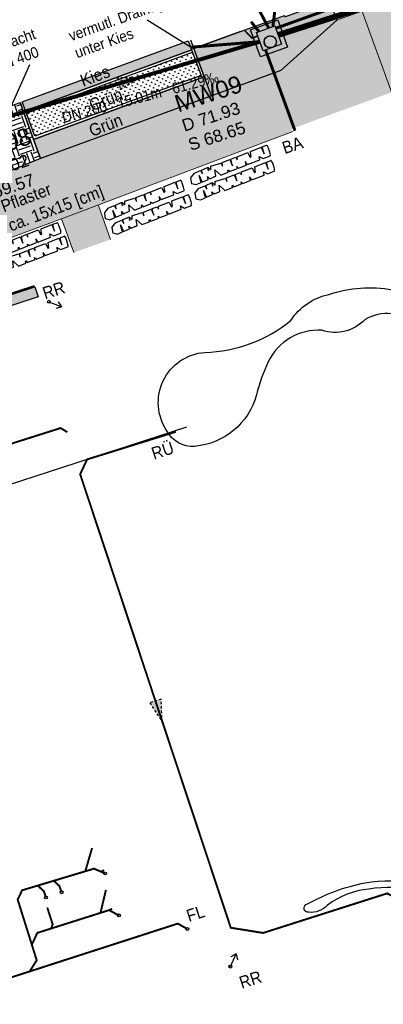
# Model space of a CAD drawing. Header units: metres. Extents: x 32415249 to 32416286, y 5721374 to 5722081.
# Tile 4 of 11: x 32415376 to 32415394, y 5721428 to 5721478. Entities that reach past the tile are written whole.
import ezdxf

# ---------------------------------------------------------------- set-up
doc = ezdxf.new("R2010")
doc.units = ezdxf.units.M
doc.linetypes.add('G2', pattern=[0.375, 0.25, -0.125])
doc.linetypes.add('S2', pattern=[0.5, 0.25, -0.125, 0, -0.125])
doc.layers.get('0').update_dxf_attribs({"linetype": 'CONTINUOUS'})
for name, color, linetype in [('B-Ablauf', 252, 'CONTINUOUS'), ('B-Entw.Fallrohr-lin', 252, 'CONTINUOUS'), ('B-Grün-srf', 253, 'CONTINUOUS'), ('B-Kanal-RW-Lin', 251, 'G2'), ('B-Kanal-SW-Lin', 251, 'CONTINUOUS'), ('B-Kies-srf', 254, 'CONTINUOUS'), ('B-Mulde-lin', 252, 'CONTINUOUS'), ('B-Pflaster-srf', 254, 'CONTINUOUS'), ('Kataster-vorh. Hecke', 94, 'CONTINUOUS'), ('lin-035', 7, 'CONTINUOUS'), ('P-Grünflangl.-Srf', 64, 'CONTINUOUS'), ('P-Kantenstein-8-20cm_LIN', 6, 'CONTINUOUS'), ('P-Kantenstein-8-20cm_SRF', 44, 'CONTINUOUS'), ('P-Kies-srf', 252, 'CONTINUOUS')]:
    doc.layers.add(name, color=color, linetype=linetype)
for name, color, linetype, lineweight in [('B-Kanal-MW-Lin', 251, 'S2', 25), ('B-Kanal-MW-Txt', 251, 'S2', 25), ('B-Mauer', 252, 'CONTINUOUS', 25), ('B-Pflaster', 252, 'CONTINUOUS', 20), ('B-Rasenkantenstein', 252, 'CONTINUOUS', 20), ('B-Txt', 252, 'CONTINUOUS', 25), ('B-Zaun-r', 1, 'LTBGTZAUR', 18)]:
    doc.layers.add(name, color=color, linetype=linetype, lineweight=lineweight)
doc.layers.add('B-Lichtschacht', color=252, linetype='CONTINUOUS', plot=False)
doc.layers.add('Konstru', color=30, linetype='CONTINUOUS', plot=False)
doc.styles.add('arial', font='arial.ttf')
doc.styles.get("Standard").update_dxf_attribs({"font": 'arial.ttf', "width": 0.9})
doc.linetypes.add('LTBGTZAUR', pattern='A,10,[13,norm_b2.shx,S=1,R=180,X=0,Y=0],0', length=10)
pattern_1 = [(-252, (32415249.3845, 5721512.76996), (-0.18105253, 0.09225087), [0.0381, -0.2492682]), (-297, (32415249.3845, 5721512.76996), (-0.18105253, 0.09225087), [0.0381, -0.1651]), (-207, (32415249.3845, 5721512.76996), (-0.09225087, -0.18105253), [0.0381, -0.1651])]

# ---------------------------------------------------------------- blocks, each defined once
blk = doc.blocks.new('Ka_stxt_ohs')
at = {"style": 'arial'}
for tag, p, height in [('NM', (0.583, -3.779), 1.4), ('DH', (0.583, -5.429), 1), ('SH', (0.583, -7.079), 1)]:
    blk.add_attdef(tag, p, '', height=height, dxfattribs=at)
blk = doc.blocks.new('pfeilmw')
at = {"layer": 'B-Kanal-MW-Lin'}
blk.add_hatch(color=256, dxfattribs=at).paths.add_polyline_path([(-0.57, -0.2), (0.57, 0.2), (-0.76, 2.1)])
at = {"layer": 'B-Kanal-MW-Lin', "linetype": 'ByBlock'}
blk.add_lwpolyline([(-0.57, -0.2), (0.57, 0.2), (-0.76, 2.1), (-0.57, -0.2)], dxfattribs=at)
blk = doc.blocks.new('hecke')
at = {"layer": 'Kataster-vorh. Hecke'}
for p, q in [((-1.176, -0.062), (-0.626, 0.323)), ((-0.626, 0.323), (-0.376, -0.015)), ((-0.572, 0.361), (-0.352, 0.508)), ((-0.376, -0.015), (-0.572, 0.361)), ((-0.068, 0.156), (-0.206, 0.378)), ((-1.865, -0.546), (-1.314, -0.16)), ((-1.81, -0.715), (-1.865, -0.546)), ((-1.314, -0.16), (-1.103, -0.413)), ((-1.115, -0.243), (-1.176, -0.062)), ((-1.163, -0.852), (-0.526, -0.405)), ((-1.065, -0.338), (-1.115, -0.243)), ((-1.103, -0.413), (-1.065, -0.338)), ((-0.614, -0.226), (-0.357, -0.287)), ((-0.526, -0.405), (-0.614, -0.226)), ((-0.357, -0.287), (-0.007, -0.042)), ((-3.24, -1.45), (-2.704, -1.134)), ((-2.694, -1.126), (-2.554, -1.292)), ((-2.557, -1.287), (-2.631, -1.075)), ((-2.628, -1.08), (-2.24, -0.808)), ((-2.24, -0.808), (-2.002, -1.121)), ((-2.179, -0.766), (-1.934, -0.594)), ((-2.002, -1.121), (-2.179, -0.766)), ((-1.934, -0.594), (-1.897, -0.627)), ((-1.897, -0.627), (-1.81, -0.715)), ((-1.74, -1.115), (-1.621, -1.172)), ((-1.684, -1.216), (-1.74, -1.115)), ((-1.621, -1.172), (-1.241, -0.906)), ((-1.339, -0.708), (-1.241, -0.906)), ((-1.163, -0.852), (-1.333, -0.704)), ((-3.694, -1.798), (-3.401, -1.573)), ((-3.401, -1.573), (-3.283, -1.74)), ((-3.283, -1.74), (-3.373, -1.551)), ((-2.807, -1.954), (-2.936, -1.604)), ((-2.936, -1.604), (-2.542, -1.818)), ((-2.542, -1.818), (-2.156, -1.547)), ((-2.203, -1.458), (-2.185, -1.412)), ((-2.156, -1.547), (-2.203, -1.458)), ((-2.185, -1.412), (-2.089, -1.5)), ((-2.089, -1.5), (-1.684, -1.216)), ((-4.205, -2.41), (-4.06, -2.078)), ((-4.06, -2.078), (-3.747, -1.838)), ((-3.545, -2.504), (-3.76, -2.131)), ((-3.76, -2.131), (-3.495, -2.466)), ((-3.747, -1.838), (-3.593, -2.001)), ((-3.593, -2.001), (-3.694, -1.798)), ((-3.495, -2.466), (-3.188, -2.23)), ((-3.188, -2.23), (-3.267, -2.078)), ((-3.267, -2.078), (-3.112, -2.172)), ((-3.112, -2.172), (-2.892, -2.004)), ((-2.897, -2.007), (-2.807, -1.954)), ((-4.209, -2.398), (-4.077, -2.71)), ((-4.075, -2.692), (-3.798, -2.698)), ((-3.798, -2.698), (-3.545, -2.504))]:
    blk.add_line(p, q, dxfattribs=at)
blk.add_lwpolyline([(-3.236, -1.451), (-3.189, -1.658), (-3.374, -1.552)], dxfattribs=at)
for centre, major_axis, start_param, end_param in [((-0.246, 0.344), (0.11, -0.163), 1.58656, 3.157356), ((-0.111, 0.125), (0.103, -0.167), 0.015764, 1.58656)]:
    blk.add_ellipse(centre, major_axis=major_axis, ratio=0.27, start_param=start_param, end_param=end_param, dxfattribs=at)

msp = doc.modelspace()

# ---------------------------------------------------------------- hatches: boundary and pattern name
at = {"layer": 'B-Grün-srf'}
h = msp.add_hatch(dxfattribs=at)
h.set_pattern_fill('GRASS1', color=256, scale=0.01, style=0)
h.set_pattern_definition(pattern_1)
h.paths.add_polyline_path([(32415389.073, 5721475.674), (32415391.933, 5721478.23), (32415391.562, 5721479.244), (32415389.28, 5721478.409), (32415389.255, 5721478.478), (32415384.632, 5721476.782), (32415385.159, 5721475.347), (32415376.466, 5721472.156), (32415376.828, 5721471.171)])
h = msp.add_hatch(dxfattribs=at)
h.set_pattern_fill('GRASS1', color=256, scale=0.01, style=0)
h.set_pattern_definition(pattern_1)
h.paths.add_polyline_path([(32415384.571, 5721476.601), (32415376.103, 5721473.493), (32415376.103, 5721473.493), (32415376.537, 5721472.31), (32415385.005, 5721475.418)])
at = {"layer": 'B-Kies-srf'}
h = msp.add_hatch(dxfattribs=at)
h.set_pattern_fill('GRAVEL1', color=256, scale=0.025, style=0)
h.set_pattern_definition([(-113.9872, (32415249.55358, 5721513.298054), (-2.172283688, -4.964240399), [0.0605412, -5.9935896]), (-157.0303, (32415249.528968, 5721513.242742), (4.996649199, 2.0966636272), [0.1038906, -10.2851662]), (-209.4896, (32415249.433315, 5721513.2022), (5.8093856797, -3.3171582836), [0.0732546, -7.2522144]), (-74.7263, (32415249.30117, 5721513.040972), (-2.3531792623, 8.6985658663), [0.0946071, -9.3661011]), (-49.1663, (32415249.326092, 5721512.949707), (-3.8085726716, 4.4404140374), [0.0927698, -9.1842178]), (15.2737, (32415249.38675, 5721512.879516), (-8.6985658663, -2.3531792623), [0.0946071, -9.3661011]), (-304.3058, (32415249.478016, 5721512.904439), (-4.1731086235, -6.0875006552), [0.125113, -12.386182]), (-269.7447, (32415249.54853, 5721513.007787), (-0.0634350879, 10.388862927), [0.1181196, -11.6938445]), (-220.5704, (32415249.548004, 5721513.125906), (-5.2315557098, 4.4512161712), [0.0949275, -9.3978328]), (-166.7636, (32415249.475897, 5721513.187645), (4.8467866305, 1.101662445), [0.1083744, -5.3103433]), (-119.6026, (32415249.370402, 5721513.16283), (-3.6060753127, -6.3764191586), [0.1401516, -13.8750188]), (-203.1859, (32415249.726256, 5721513.17436), (-3.830174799, 1.594447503), [0.0478354, -4.7357298]), (-170.5308, (32415249.682283, 5721513.193193), (5.8417962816, 0.9517949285), [0.0910066, -9.00968]), (-117, (32415249.59252, 5721513.17822), (0.1390577, -0.4279756), [0.0636394, -0.5727564]), (-138.8014, (32415249.54587, 5721513.219844), (1.861761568, 1.551239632), [0.0342711, -3.3928267]), (-50.1986, (32415249.520085, 5721513.19727), (-0.845148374, 1.14486878), [0.0484664, -2.3748579]), (-311.0362, (32415249.55111, 5721513.160036), (1.00580981, 1.273124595), [0.078718, -2.5452104]), (-180.4349, (32415249.60279, 5721513.21941), (0.99500848, -0.1498594), [0.056921, -1.3661041]), (-325.6105, (32415249.27186, 5721513.116617), (3.862583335, 2.6744999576), [0.07974, -7.8942803]), (-271.6538, (32415249.337662, 5721513.161656), (-0.1822652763, -5.2639605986), [0.0668975, -6.6228336]), (-48.8014, (32415249.57498, 5721513.30501), (-1.551239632, 1.861761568), [0.0685417, -3.3585561]), (1.6105, (32415249.620126, 5721513.253434), (-4.6969271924, -0.106653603), [0.07974, -7.8942803]), (-2.556, (32415249.358075, 5721512.851273), (-2.417992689, 0.160660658), [0.076896, -3.7679058]), (-47.2249, (32415249.434894, 5721512.847843), (-3.669508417, 4.012444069), [0.0644301, -6.3785893]), (-275.1986, (32415249.718317, 5721512.87842), (0.160663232, 2.417992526), [0.0685417, -3.3585561]), (-324.646, (32415249.724527, 5721512.946682), (-5.007451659, -3.519649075), [0.075434, -7.4679408]), (-272.556, (32415249.50861, 5721512.810284), (-0.160660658, -2.417992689), [0.038448, -3.8063538]), (-240.6901, (32415249.69264, 5721512.87008), (-0.984205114, 1.57284473), [0.0229455, -2.271613]), (-176.0362, (32415249.68141, 5721512.89009), (1.42298391, -0.01080158), [0.0927698, -1.7626275]), (-155.991, (32415249.588858, 5721512.883674), (4.140696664, 1.8185515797), [0.0859725, -8.5112654]), (-38.3099, (32415249.56362, 5721513.12152), (-0.70609124, 0.71689284), [0.0648999, -1.557598]), (11.1572, (32415249.61455, 5721513.081285), (7.5536984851, 1.5080256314), [0.1133073, -11.2174033]), (-281.0546, (32415249.725715, 5721513.10321), (-0.738498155, -3.552058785), [0.0463302, -4.5867033]), (-252, (32415249.7346, 5721513.1487), (-0.5670331, 0.2889178), [0.027, -0.423]), (-221.7436, (32415249.576126, 5721512.893732), (2.685303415, -2.439599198), [0.0625158, -6.189084]), (-293.9872, (32415249.52948, 5721512.935355), (2.172283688, 4.964240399), [0.1210824, -5.9330484]), (-342, (32415249.5787, 5721513.046), (0.2889178, 0.5670331), [0.117, -0.333]), (-16.6952, (32415249.68998, 5721513.082136), (-5.253156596, 1.605256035), [0.0711513, -7.0439733]), (-87.9454, (32415249.75813, 5721513.061696), (0.128255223, -1.850959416), [0.0655209, -3.2105286]), (-134.354, (32415249.76048, 5721512.996217), (-6.740953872, -6.9218523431), [0.1066792, -10.5612633]), (-166.5739, (32415249.685901, 5721512.919937), (-5.7027324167, -1.379774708), [0.1128596, -11.1730723])])
h.paths.add_polyline_path([(32415384.357, 5721477.183), (32415375.89, 5721474.075), (32415376.062, 5721473.605), (32415384.529, 5721476.714)])
at = {"layer": 'B-Pflaster-srf'}
h = msp.add_hatch(dxfattribs=at)
h.set_pattern_fill('WAFFLE', color=256, scale=0.025, angle=1.8, style=0)
h.set_pattern_definition([(-340.2, (32415249.53983, 5721512.9946), (-0.12905915, 0.3584756), [0.3175, -0.0635]), (-340.2, (32415249.51832, 5721513.05435), (-0.12905915, 0.3584756), [0.3175, -0.0635]), (-250.2, (32415249.45858, 5721513.03284), (-0.3584756, -0.12905915), [0.3175, -0.0635]), (-250.2, (32415249.51832, 5721513.05435), (-0.3584756, -0.12905915), [0.3175, -0.0635])])
h.paths.add_polyline_path([(32415368.22, 5721467.678), (32415364.829, 5721466.671), (32415365.804, 5721463.634), (32415369.922, 5721465.156), (32415377.892, 5721468.101), (32415378.514, 5721466.376), (32415380.396, 5721467.054), (32415379.773, 5721468.779), (32415383.787, 5721470.326), (32415389.675, 5721472.547), (32415389.631, 5721472.691), (32415399.402, 5721476.268), (32415402.878, 5721480.371), (32415401.703, 5721483.771), (32415400.769, 5721483.414), (32415399.254, 5721487.379), (32415392.14, 5721484.811), (32415394.241, 5721479.075), (32415391.933, 5721478.23), (32415389.073, 5721475.674), (32415376.698, 5721471.123), (32415368.89, 5721467.95)])
at = {"layer": 'P-Grünflangl.-Srf'}
h = msp.add_hatch(dxfattribs=at)
h.set_pattern_fill('EARTH1', color=256, scale=0.1, style=0)
h.set_pattern_definition([(-340.8488, (32415357.50695, 5721456.3093), (0.391537, 0.808176), [0.635, -0.635]), (-340.8488, (32415357.42883, 5721456.5343), (0.391537, 0.808176), [0.635, -0.635]), (-340.8488, (32415357.3507, 5721456.7592), (0.391537, 0.808176), [0.635, -0.635]), (-250.8488, (32415357.39965, 5721456.86024), (-0.808176, 0.391537), [0.635, -0.635]), (-250.8488, (32415357.6246, 5721456.93836), (-0.808176, 0.391537), [0.635, -0.635]), (-250.8488, (32415357.84955, 5721457.0165), (-0.808176, 0.391537), [0.635, -0.635])])
h.paths.add_polyline_path([(32415374.566, 5721473.52), (32415362.057, 5721468.961), (32415362.57, 5721467.279), (32415364.416, 5721467.883), (32415364.829, 5721466.671), (32415368.22, 5721467.678), (32415376.828, 5721471.171), (32415376.466, 5721472.156), (32415375.777, 5721474.033), (32415374.539, 5721473.595)])
at = {"layer": 'P-Kies-srf'}
h = msp.add_hatch(dxfattribs=at)
h.set_pattern_fill('GRAVEL1', color=256, scale=0.025, style=0)
h.set_pattern_definition([(-112.83599, (32415357.665393, 5721456.840713), (-2.07210838, -5.006881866), [0.060541, -5.9935896]), (-155.87909, (32415357.641897, 5721456.784917), (4.953516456, 2.196628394), [0.1038906, -10.285166]), (-208.33839, (32415357.547078, 5721456.74246), (5.8748583, -3.199772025), [0.0732546, -7.2522144]), (-73.57509, (32415357.418198, 5721456.578612), (-2.527467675, 8.649532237), [0.094607, -9.366101]), (-48.01509, (32415357.444949, 5721456.487865), (-3.897016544, 4.362999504), [0.09277, -9.184218]), (16.42491, (32415357.507006, 5721456.418908), (-8.649532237, -2.527467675), [0.094607, -9.366101]), (-303.15459, (32415357.597752, 5721456.445658), (-4.049961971, -6.170114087), [0.125113, -12.386182]), (-268.59349, (32415357.666176, 5721456.550403), (-0.272145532, 10.385491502), [0.1181196, -11.6938445]), (-219.41919, (32415357.663277, 5721456.668487), (-5.319929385, 4.345210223), [0.0949275, -9.397833]), (-165.6124, (32415357.589943, 5721456.728765), (4.823674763, 1.19881715), [0.1083744, -5.310343]), (-118.45139, (32415357.484968, 5721456.701836), (-3.477238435, -6.447581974), [0.1401516, -13.875019]), (-202.0347, (32415357.84052, 5721456.720512), (-3.86143583, 1.51717341), [0.0478354, -4.73573]), (-169.37959, (32415357.796177, 5721456.73846), (5.821494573, 1.06897068), [0.0910066, -9.00968]), (-115.8488, (32415357.70673, 5721456.7217), (0.147628, -0.4250954), [0.063639, -0.572756]), (-137.6502, (32415357.659257, 5721456.762364), (1.83021973, 1.58833128), [0.034271, -3.392827]), (-49.0474, (32415357.63393, 5721456.73928), (-0.8679794, 1.12765777), [0.048466, -2.374858]), (-309.885, (32415357.665696, 5721456.70267), (0.98002837, 1.2930754), [0.078718, -2.54521]), (-179.2837, (32415357.71617, 5721456.76308), (0.9978185, -0.1298384), [0.056921, -1.366104]), (-324.45929, (32415357.387374, 5721456.653653), (3.808070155, 2.751563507), [0.07974, -7.89428]), (-270.50259, (32415357.45226, 5721456.700004), (-0.07646995, -5.266559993), [0.0668975, -6.6228336]), (-47.6502, (32415357.68665, 5721456.848094), (-1.58833128, 1.83021973), [0.068542, -3.358556]), (2.76171, (32415357.732821, 5721456.797439), (-4.693836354, -0.200998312), [0.07974, -7.89428]), (-1.4048, (32415357.478903, 5721456.390093), (-2.42073247, 0.1120482), [0.076896, -3.767906]), (-46.07369, (32415357.555776, 5721456.388208), (-3.74938199, 3.93790987), [0.06443, -6.378589]), (-274.0474, (32415357.838527, 5721456.424475), (0.11205077, 2.42073236), [0.068542, -3.358556]), (-323.49479, (32415357.843365, 5721456.492846), (-4.935727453, -3.61954365), [0.075434, -7.467941]), (-271.4048, (32415357.63023, 5721456.35214), (-0.1120482, -2.42073247), [0.038448, -3.806354]), (-239.5389, (32415357.81302, 5721456.41562), (-1.01560657, 1.55275354), [0.0229455, -2.271613]), (-174.885, (32415357.80139, 5721456.4354), (1.4229137, 0.01778985), [0.09277, -1.7626275]), (-154.83979, (32415357.708988, 5721456.427125), (4.103324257, 1.90137549), [0.0859725, -8.5112654]), (-37.1587, (32415357.67898, 5721456.66441), (-0.72035185, 0.702562), [0.0649, -1.557598]), (12.30841, (32415357.730705, 5721456.625213), (7.521875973, 1.659483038), [0.113307, -11.2174033]), (-279.9034, (32415357.841408, 5721456.649367), (-0.66698447, -3.56617903), [0.04633, -4.586703]), (-250.8488, (32415357.84938, 5721456.695), (-0.572723, 0.277467), [0.027, -0.423]), (-220.59239, (32415357.696058, 5721456.436925), (2.733775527, -2.38515619), [0.062516, -6.189084]), (-292.83599, (32415357.648585, 5721456.477603), (2.07210838, 5.006881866), [0.1210824, -5.9330484]), (-340.8488, (32415357.69558, 5721456.5892), (0.277467, 0.572723), [0.117, -0.333]), (-15.54399, (32415357.806102, 5721456.627578), (-5.28434756, 1.499390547), [0.071151, -7.043973]), (-86.7942, (32415357.87465, 5721456.60851), (0.16541707, -1.84800902), [0.065521, -3.210529]), (-133.20279, (32415357.878315, 5721456.543093), (-6.600525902, -7.055888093), [0.106679, -10.561263]), (-165.42269, (32415357.805284, 5721456.46533), (-5.673860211, -1.494070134), [0.1128596, -11.1730723])])
h.paths.add_polyline_path([(32415376.535, 5721464.633), (32415366.542, 5721461.361), (32415366.651, 5721461.028), (32415374.154, 5721463.485), (32415374.173, 5721463.426), (32415374.262, 5721463.456), (32415374.301, 5721463.337), (32415376.703, 5721464.12)])

# ---------------------------------------------------------------- linework, layer by layer
at = {"layer": 'B-Entw.Fallrohr-lin'}
for points in [[(32415377.246, 5721463.872), (32415377.91, 5721463.611)], [(32415377.91, 5721463.611), (32415377.746, 5721463.875)], [(32415377.91, 5721463.611), (32415377.61, 5721463.529)], [(32415386.507, 5721429.965), (32415386.802, 5721430.615)], [(32415386.802, 5721430.615), (32415386.529, 5721430.464)], [(32415386.802, 5721430.615), (32415386.868, 5721430.31)]]:
    msp.add_lwpolyline(points, dxfattribs=at)
for centre in [(32415377.246, 5721463.872), (32415380.117, 5721434.712), (32415377.097, 5721433.493), (32415377.897, 5721433.756), (32415380.818, 5721432.573), (32415384.306, 5721431.884), (32415386.507, 5721429.965)]:
    msp.add_circle(centre, 0.075, dxfattribs=at)
at = {"layer": 'B-Kanal-MW-Lin', "ltscale": 2}
for points, const_width in [([(32415388.944, 5721477.478), (32415408.245, 5721483.684)], 0.3), ([(32415373.616, 5721472.853), (32415388.004, 5721477.136)], 0.2)]:
    msp.add_lwpolyline(points, dxfattribs=dict(at, const_width=const_width))
at = {"layer": 'B-Kanal-MW-Lin', "linetype": 'ByBlock'}
msp.add_lwpolyline([(32415387.525, 5721477.749), (32415388.916, 5721478.256), (32415389.422, 5721476.865), (32415388.032, 5721476.359)], close=True, dxfattribs=at)
msp.add_lwpolyline([(32415387.833, 5721477.606), (32415388.772, 5721477.948), (32415389.115, 5721477.009), (32415388.175, 5721476.666), (32415387.833, 5721477.606)], dxfattribs=at)
at = {"layer": 'B-Kanal-MW-Lin'}
msp.add_circle((32415388.538, 5721477.131), 0.3, dxfattribs=at)
at = {"layer": 'B-Kanal-MW-Txt', "linetype": 'ByBlock'}
for points in [[(32415384.477, 5721476.855), (32415382.263, 5721478.227)], [(32415375.194, 5721473.518), (32415376.284, 5721475.977)]]:
    msp.add_lwpolyline(points, dxfattribs=at)
at = {"layer": 'B-Kanal-RW-Lin', "ltscale": 2}
for points in [[(32415388.673, 5721477.912, 0.15, 0.15, 0), (32415388.9, 5721479.791, 0.15, 0.15, 0)], [(32415388.456, 5721477.833, 0.15, 0.15, 0), (32415387.667, 5721479.313, 0.15, 0.15, 0)], [(32415388.004, 5721477.136, 0.15, 0.15, 0), (32415384.477, 5721476.855, 0.15, 0.15, 0)]]:
    msp.add_lwpolyline(points, format="xyseb", dxfattribs=at)
for points, const_width in [([(32415392.41, 5721479.981), (32415392.615, 5721479.372), (32415392.535, 5721479.151), (32415388.819, 5721477.821)], 0.15), ([(32415387.961, 5721477.653), (32415387.557, 5721478.153)], 0.15), ([(32415387.21, 5721477.729), (32415387.607, 5721477.321), (32415387.898, 5721477.427)], 0.08), ([(32415389.8, 5721472.593), (32415388.299, 5721476.711)], 0.15), ([(32415383.729, 5721457.242), (32415379.195, 5721455.831), (32415378.842, 5721455.076), (32415386.523, 5721431.943), (32415388.177, 5721431.68), (32415394.499, 5721433.697), (32415395.156, 5721433.344), (32415397.42, 5721426.807), (32415397.147, 5721426.407), (32415372.567, 5721418.561), (32415370.392, 5721416.405)], 0.1)]:
    msp.add_lwpolyline(points, dxfattribs=dict(at, const_width=const_width))
at = {"layer": 'B-Kanal-SW-Lin', "ltscale": 2}
msp.add_lwpolyline([(32415378.188, 5721457.222, 0.1, 0.1, 0), (32415377.846, 5721457.43, 0.1, 0.1, 0), (32415359.047, 5721451.476, 0.1, 0.1, 0), (32415358.898, 5721451.092, 0.1, 0.1, 0)], format="xyseb", dxfattribs=at)
at = {"layer": 'B-Kanal-SW-Lin', "ltscale": 2, "const_width": 0.1}
for points in [[(32415379.449, 5721436.011), (32415379.106, 5721434.824)], [(32415380.117, 5721434.712), (32415379.551, 5721434.958), (32415375.884, 5721433.856), (32415375.656, 5721433.382), (32415376.626, 5721430.285), (32415376.266, 5721429.713)], [(32415380.071, 5721434.877), (32415379.852, 5721434.792)], [(32415377.097, 5721433.493), (32415376.989, 5721433.81), (32415376.678, 5721434.095)], [(32415377.897, 5721433.756), (32415377.781, 5721434.072), (32415377.5, 5721434.342)], [(32415380.157, 5721433.875), (32415379.88, 5721432.703)], [(32415377.163, 5721432.979), (32415377.441, 5721432.117), (32415377.363, 5721431.906)], [(32415380.818, 5721432.573), (32415380.317, 5721432.842), (32415376.658, 5721431.682), (32415376.377, 5721431.08)], [(32415380.478, 5721432.907), (32415380.317, 5721432.842)], [(32415384.306, 5721431.884), (32415383.82, 5721432.155), (32415367.386, 5721426.849), (32415367.063, 5721426.45)]]:
    msp.add_lwpolyline(points, dxfattribs=at)
at = {"layer": 'B-Lichtschacht'}
for points in [[(32415388.427, 5721478.174), (32415389.255, 5721478.478)], [(32415387.02, 5721477.659), (32415384.632, 5721476.782)]]:
    msp.add_lwpolyline(points, dxfattribs=at)
at = {"layer": 'B-Mauer'}
for points in [[(32415384.47, 5721477.224), (32415385.159, 5721475.347), (32415376.466, 5721472.156), (32415375.777, 5721474.033)], [(32415384.357, 5721477.183), (32415385.005, 5721475.418), (32415376.537, 5721472.31), (32415375.89, 5721474.075)], [(32415376.062, 5721473.605), (32415384.529, 5721476.714)], [(32415376.103, 5721473.493), (32415384.571, 5721476.601)]]:
    msp.add_lwpolyline(points, dxfattribs=at)
at = {"layer": 'B-Mulde-lin'}
for points in [[(32415396.438, 5721460.119, 0.748535), (32415393.372, 5721462.962, -0.287996), (32415391.173, 5721462.418, 0.306591), (32415388.438, 5721460.81, 0.058831), (32415387.84, 5721459.124, -0.312749), (32415384.689, 5721456.498, -0.305025), (32415383.267, 5721457.286, -0.576086), (32415385.203, 5721461.29, 0.167446), (32415389.58, 5721462.918, -0.196511), (32415391.528, 5721464.244, -0.125956), (32415394.765, 5721464.486, -0.421407)], [(32415390.5, 5721432.733, -0.971284), (32415390.428, 5721433.157, -0.075465), (32415393.368, 5721434.242, -0.173512), (32415398.521, 5721433.268, 0.415613)], [(32415398.279, 5721432.861, 0.194937), (32415393.567, 5721433.915, 0.143914), (32415391.456, 5721433.09, -0.232371), (32415390.5, 5721432.733)]]:
    msp.add_lwpolyline(points, format="xyb", dxfattribs=at)
at = {"layer": 'B-Pflaster'}
for points in [[(32415389.073, 5721475.674), (32415391.933, 5721478.23)], [(32415389.073, 5721475.674), (32415376.698, 5721471.123), (32415368.22, 5721467.678)]]:
    msp.add_lwpolyline(points, dxfattribs=at)
at = {"layer": 'B-Pflaster', "elevation": 72.228}
for points in [[(32415365.804, 5721463.634), (32415377.892, 5721468.101), (32415389.682, 5721472.55)], [(32415379.773, 5721468.779), (32415380.396, 5721467.054)], [(32415377.892, 5721468.101), (32415378.514, 5721466.376)]]:
    msp.add_lwpolyline(points, dxfattribs=at)
at = {"layer": 'B-Rasenkantenstein'}
msp.add_lwpolyline([(32415391.562, 5721479.244), (32415391.933, 5721478.23), (32415394.241, 5721479.075), (32415392.14, 5721484.811)], dxfattribs=at)
at = {"layer": 'B-Zaun-r', "ltscale": 0.25}
msp.add_lwpolyline([(32415392.667, 5721480.232), (32415395.432, 5721472.611)], dxfattribs=at)
at = {"layer": 'Konstru'}
for points in [[(32415391.933, 5721478.23), (32415389.073, 5721475.674), (32415376.828, 5721471.171), (32415376.828, 5721471.171), (32415376.828, 5721471.171), (32415376.828, 5721471.171), (32415376.828, 5721471.171), (32415376.828, 5721471.171), (32415376.466, 5721472.156), (32415376.466, 5721472.156), (32415376.466, 5721472.156), (32415376.466, 5721472.156), (32415376.466, 5721472.156), (32415376.466, 5721472.156), (32415376.466, 5721472.156), (32415376.466, 5721472.156), (32415385.159, 5721475.347), (32415384.632, 5721476.782), (32415389.255, 5721478.478), (32415389.28, 5721478.409), (32415391.562, 5721479.244), (32415391.933, 5721478.23)], [(32415375.89, 5721474.075), (32415384.357, 5721477.183), (32415384.529, 5721476.714), (32415376.062, 5721473.605)], [(32415362.057, 5721468.961), (32415374.566, 5721473.52), (32415374.539, 5721473.595), (32415375.777, 5721474.033), (32415376.466, 5721472.156), (32415376.828, 5721471.171), (32415368.22, 5721467.678), (32415364.829, 5721466.671), (32415364.416, 5721467.883), (32415362.57, 5721467.279)]]:
    msp.add_lwpolyline(points, close=True, dxfattribs=at)
for points in [[(32415376.103, 5721473.493), (32415384.571, 5721476.601), (32415385.005, 5721475.418), (32415376.537, 5721472.31), (32415376.103, 5721473.493)], [(32415385.159, 5721475.347), (32415385.519, 5721474.367)], [(32415376.466, 5721472.156), (32415376.828, 5721471.171)], [(32415349.087, 5721446.059), (32415384.276, 5721457.492)]]:
    msp.add_lwpolyline(points, dxfattribs=at)
at = {"layer": 'Konstru', "elevation": 72.319}
msp.add_lwpolyline([(32415366.542, 5721461.361), (32415376.535, 5721464.633), (32415376.703, 5721464.12), (32415374.301, 5721463.337), (32415374.262, 5721463.456), (32415374.173, 5721463.426), (32415374.154, 5721463.485), (32415366.651, 5721461.028), (32415366.542, 5721461.361)], close=True, dxfattribs=at)
at = {"layer": 'lin-035'}
msp.add_circle((32415388.538, 5721477.131), 0.312, dxfattribs=at)
at = {"layer": 'P-Kantenstein-8-20cm_LIN', "elevation": 72.319}
for points in [[(32415366.517, 5721461.437), (32415376.51, 5721464.709)], [(32415366.542, 5721461.361), (32415376.535, 5721464.633)]]:
    msp.add_lwpolyline(points, dxfattribs=at)
at = {"layer": 'P-Kantenstein-8-20cm_SRF', "const_width": 0.08, "elevation": 72.319}
msp.add_lwpolyline([(32415366.53, 5721461.399), (32415376.522, 5721464.671)], dxfattribs=at)

# ---------------------------------------------------------------- block references
at = {"layer": 'B-Kanal-MW-Lin', "xscale": 0.4999999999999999, "yscale": 0.5, "zscale": 0.5, "rotation": 266.1552364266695}
msp.add_blockref('pfeilmw', (32415380.81, 5721474.995), dxfattribs=at)
at = {"layer": 'B-Kanal-MW-Txt', "linetype": 'ByBlock', "zscale": 0.625, "rotation": 18.00000000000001}
for p, xscale, yscale, values in [((32415382.761, 5721475.656, 71.6), 0.6249999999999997, 0.6249999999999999, {'NM': 'MW09', 'DH': 'D 71.93', 'SH': 'S 68.65'}), ((32415371.999, 5721472.993, 71.87), 0.625, 0.6250000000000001, {'NM': 'MW08', 'DH': 'D 72.02', 'SH': 'S 69.57'})]:
    msp.add_blockref('Ka_stxt_ohs', p, dxfattribs=dict(at, xscale=xscale, yscale=yscale)).add_auto_attribs(values)
at = {"layer": 'B-Kanal-RW-Lin', "xscale": 0.5, "yscale": 0.5, "zscale": 0.5, "rotation": 177.8624799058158}
msp.add_blockref('pfeilmw', (32415382.683, 5721443.509), dxfattribs=at)
at = {"layer": 'Kataster-vorh. Hecke', "xscale": 0.8735999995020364, "yscale": 0.8735999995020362, "zscale": 0.8735999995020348, "rotation": 346.3192494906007}
for p in [(32415388.541, 5721471.35), (32415388.758, 5721470.571), (32415384.145, 5721469.563), (32415384.528, 5721468.823), (32415377.857, 5721467.401), (32415378.227, 5721466.712)]:
    msp.add_blockref('hecke', p, dxfattribs=at)

# ---------------------------------------------------------------- texts
at = {"layer": 'B-Ablauf', "insert": (32415389.078, 5721471.995), "char_height": 0.625, "width": 0.60257, "attachment_point": 1, "rotation": 18}
msp.add_mtext('BA', dxfattribs=at)
at = {"layer": 'B-Entw.Fallrohr-lin', "char_height": 0.625, "width": 0.60257, "attachment_point": 1, "rotation": 18}
for s, insert in [('RR', (32415376.859, 5721464.581)), ('FL', (32415384.194, 5721432.826)), ('RR', (32415386.89, 5721429.421))]:
    msp.add_mtext(s, dxfattribs=dict(at, insert=insert))
at = {"layer": 'B-Kanal-MW-Txt', "linetype": 'ByBlock', "char_height": 0.55, "attachment_point": 1}
for s, insert, width, rotation in [('vermutl. Drainage unter Kies', (32415378.194, 5721477.67), 6.43748, 19.6039), ('Schacht\\PDN 400', (32415374.088, 5721476.985), 6.43748, 19.6039), ('DN 200   15.01m   61.29‰', (32415377.854, 5721473.518), 8.54361, 14.7879)]:
    msp.add_mtext(s, dxfattribs=dict(at, insert=insert, width=width, rotation=rotation))
at = {"layer": 'B-Txt', "char_height": 0.625, "attachment_point": 1}
for s, insert, width, rotation in [('Kies', (32415378.772, 5721475.412), 4.55653, 20.7416), ('Grün', (32415379.227, 5721474.168), 4.55653, 20.7416), ('Grün', (32415379.217, 5721472.861), 4.55653, 20.7416), ('Pflaster\\Pca. 15x15 [cm]', (32415374.726, 5721469.008), 5.33631, 20.7416), ('RÜ', (32415382.411, 5721456.406), 0.60257, 18)]:
    msp.add_mtext(s, dxfattribs=dict(at, insert=insert, width=width, rotation=rotation))

doc.saveas('drawing.dxf')
